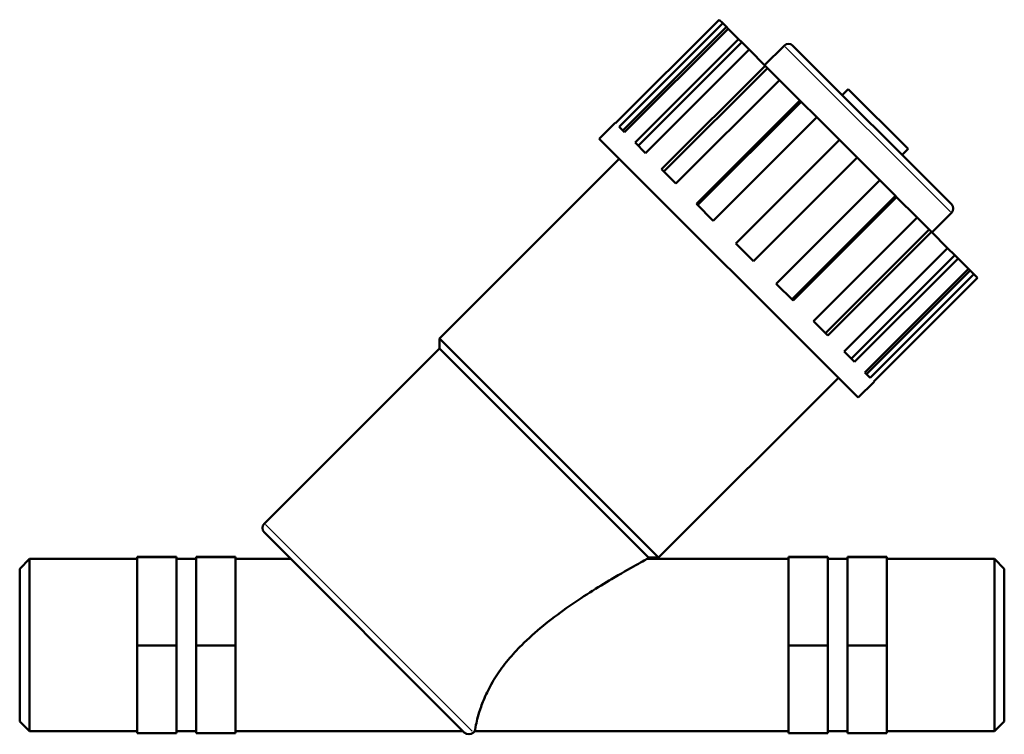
# Model space of a CAD drawing. Header units: millimetres. Extents: x 0 to 900, y 0 to 1066.
# Tile 3 of 7: x 362 to 513, y 264 to 374. Entities that reach past the tile are written whole.
import ezdxf

# ---------------------------------------------------------------- set-up
doc = ezdxf.new("R2010")
doc.units = ezdxf.units.MM
doc.layers.add('Visible (ISO)', color=7, linetype='Continuous', lineweight=50)
doc.layers.add('Visible Narrow (ISO)', color=7, linetype='Continuous', lineweight=35)

msp = doc.modelspace()

# ---------------------------------------------------------------- linework, layer by layer
at = {"layer": 'Visible (ISO)'}
for p, q in [((469.383, 373.997), (453.498, 358.113)), ((454.048, 357.563), (469.933, 373.447)), ((469.933, 373.447), (469.383, 373.997)), ((469.933, 373.447), (470.5, 372.879)), ((470.5, 372.879), (454.616, 356.995)), ((470.772, 372.608), (454.887, 356.724)), ((470.772, 372.608), (470.5, 372.879)), ((472.368, 371.012), (470.772, 372.608)), ((456.483, 355.128), (472.368, 371.012)), ((472.851, 370.529), (456.966, 354.645)), ((472.368, 371.012), (472.851, 370.529)), ((473.964, 369.416), (472.851, 370.529)), ((476.362, 367.018), (479.349, 370.005)), ((480.706, 370.005), (505.008, 345.703)), ((473.964, 369.416), (458.079, 353.532)), ((476.45, 366.93), (473.964, 369.416)), ((460.565, 351.046), (476.45, 366.93)), ((476.801, 366.579), (460.916, 350.695)), ((476.45, 366.93), (476.801, 366.579)), ((478.646, 364.733), (476.801, 366.579)), ((478.646, 364.733), (462.762, 348.849)), ((481.779, 361.601), (478.646, 364.733)), ((488.275, 362.436), (489.192, 363.352)), ((498.356, 354.188), (489.192, 363.352)), ((465.895, 345.716), (481.779, 361.601)), ((481.964, 361.416), (466.079, 345.532)), ((481.779, 361.601), (481.964, 361.416)), ((484.361, 359.018), (481.964, 361.416)), ((451.008, 355.715), (453.452, 358.159)), ((453.452, 358.159), (453.498, 358.113)), ((484.361, 359.018), (468.477, 343.134)), ((487.834, 355.546), (484.361, 359.018)), ((454.048, 357.563), (454.887, 356.724)), ((490.719, 316.004), (451.008, 355.715)), ((456.483, 355.128), (458.079, 353.532)), ((471.95, 339.661), (487.834, 355.546)), ((490.549, 352.83), (487.834, 355.546)), ((497.439, 353.272), (498.356, 354.188)), ((426.496, 325.095), (454.063, 352.661)), ((490.549, 352.83), (474.665, 336.946)), ((494.022, 349.358), (490.549, 352.83)), ((460.565, 351.046), (462.762, 348.849)), ((478.137, 333.474), (494.022, 349.358)), ((496.42, 346.96), (494.022, 349.358)), ((496.42, 346.96), (480.535, 331.076)), ((496.604, 346.776), (480.72, 330.891)), ((496.42, 346.96), (496.604, 346.776)), ((499.737, 343.643), (496.604, 346.776)), ((465.895, 345.716), (468.477, 343.134)), ((502.021, 341.358), (505.008, 344.345)), ((483.852, 327.759), (499.737, 343.643)), ((501.582, 341.797), (499.737, 343.643)), ((501.582, 341.797), (485.698, 325.913)), ((501.933, 341.446), (486.049, 325.562)), ((501.582, 341.797), (501.933, 341.446)), ((504.419, 338.96), (501.933, 341.446)), ((471.95, 339.661), (474.665, 336.946)), ((488.535, 323.076), (504.419, 338.96)), ((505.532, 337.847), (504.419, 338.96)), ((505.532, 337.847), (489.648, 321.963)), ((506.016, 337.364), (490.131, 321.48)), ((505.532, 337.847), (506.016, 337.364)), ((507.612, 335.768), (506.016, 337.364)), ((491.727, 319.884), (507.612, 335.768)), ((507.883, 335.497), (491.998, 319.612)), ((507.883, 335.497), (507.612, 335.768)), ((507.883, 335.497), (508.451, 334.929)), ((508.451, 334.929), (492.566, 319.045)), ((493.116, 318.495), (509.001, 334.379)), ((509.001, 334.379), (508.451, 334.929)), ((478.137, 333.474), (480.72, 330.891)), ((483.852, 327.759), (486.049, 325.562)), ((460.098, 291.493), (426.496, 325.095)), ((426.496, 323.567), (426.496, 325.095)), ((399.637, 296.708), (426.496, 323.567)), ((458.571, 291.493), (426.496, 323.567)), ((488.535, 323.076), (490.131, 321.48)), ((460.098, 291.493), (487.664, 319.059)), ((491.727, 319.884), (492.566, 319.045)), ((490.719, 316.004), (493.163, 318.448)), ((493.116, 318.495), (493.163, 318.448)), ((430.297, 264.634), (399.637, 295.294)), ((380.117, 291.573), (386.157, 291.573)), ((380.117, 291.514), (380.117, 291.573)), ((380.117, 291.514), (386.157, 291.514)), ((380.117, 277.984), (380.117, 291.514)), ((386.157, 291.514), (386.157, 291.573)), ((386.157, 277.984), (386.157, 291.514)), ((389.177, 291.573), (389.177, 291.514)), ((389.177, 291.573), (395.217, 291.573)), ((389.177, 291.514), (389.177, 277.984)), ((389.177, 291.514), (395.217, 291.514)), ((395.217, 291.573), (395.217, 291.514)), ((395.217, 291.514), (395.217, 277.984)), ((458.342, 291.264), (458.571, 291.493)), ((458.571, 291.493), (460.098, 291.493)), ((486.057, 291.573), (480.017, 291.573)), ((480.017, 291.573), (480.017, 291.514)), ((486.057, 291.514), (480.017, 291.514)), ((480.017, 291.514), (480.017, 277.984)), ((486.057, 291.514), (486.057, 291.573)), ((486.057, 277.984), (486.057, 291.514)), ((489.077, 291.573), (489.077, 291.514)), ((495.117, 291.573), (489.077, 291.573)), ((489.077, 291.514), (489.077, 277.984)), ((495.117, 291.514), (489.077, 291.514)), ((495.117, 291.514), (495.117, 291.573)), ((495.117, 277.984), (495.117, 291.514)), ((362.117, 289.754), (363.627, 291.264)), ((363.627, 291.264), (363.627, 264.823)), ((363.627, 291.264), (380.117, 291.264)), ((386.157, 291.264), (389.177, 291.264)), ((395.217, 291.264), (403.667, 291.264)), ((458.342, 291.264), (480.017, 291.264)), ((486.057, 291.264), (489.077, 291.264)), ((495.117, 291.264), (511.607, 291.264)), ((511.607, 264.823), (511.607, 291.264)), ((513.117, 289.754), (511.607, 291.264)), ((362.117, 266.333), (362.117, 289.754)), ((513.117, 289.754), (513.117, 266.333)), ((380.117, 277.984), (386.157, 277.984)), ((380.117, 264.514), (380.117, 277.984)), ((386.157, 264.514), (386.157, 277.984)), ((389.177, 277.984), (389.177, 264.514)), ((389.177, 277.984), (395.217, 277.984)), ((395.217, 277.984), (395.217, 264.514)), ((486.057, 277.984), (480.017, 277.984)), ((480.017, 277.984), (480.017, 264.514)), ((486.057, 264.514), (486.057, 277.984)), ((489.077, 277.984), (489.077, 264.514)), ((495.117, 277.984), (489.077, 277.984)), ((495.117, 264.514), (495.117, 277.984)), ((362.117, 266.333), (363.627, 264.823)), ((513.117, 266.333), (511.607, 264.823)), ((363.627, 264.823), (380.117, 264.823)), ((380.117, 264.514), (386.157, 264.514)), ((386.157, 264.823), (389.177, 264.823)), ((389.177, 264.514), (395.217, 264.514)), ((395.217, 264.823), (430.108, 264.823)), ((431.711, 264.634), (431.901, 264.823)), ((431.901, 264.823), (480.017, 264.823)), ((486.057, 264.514), (480.017, 264.514)), ((486.057, 264.823), (489.077, 264.823)), ((495.117, 264.514), (489.077, 264.514)), ((495.117, 264.823), (511.607, 264.823))]:
    msp.add_line(p, q, dxfattribs=at)
for centre, radius, start, end in [((480.028, 369.326), 0.96, 45, 135), ((504.329, 345.024), 0.96, 315, 45), ((400.344, 296.001), 1, 135, 225), ((431.004, 265.341), 1, 225, 315)]:
    msp.add_arc(centre, radius, start, end, dxfattribs=at)
msp.add_open_spline([(458.342, 291.264), (458.342, 291.264), (458.172, 291.171), (457.573, 290.841), (457.144, 290.604), (455.603, 289.74), (454.232, 288.956), (450.804, 286.917), (448.36, 285.394), (443.519, 281.97), (441.127, 280.062), (438.399, 277.334), (437.689, 276.565), (436.358, 274.954), (435.738, 274.112), (434.651, 272.427), (434.182, 271.582), (433.409, 269.976), (433.104, 269.215), (432.477, 267.433), (432.234, 266.452), (431.951, 265.147), (431.901, 264.823), (431.901, 264.823)], degree=3, knots=[2.8009788, 2.8009788, 2.8009788, 2.8009788, 3.0731595, 3.0731595, 3.3453402, 3.3453402, 3.8897017, 3.8897017, 4.7458296, 4.7458296, 5.6019575, 5.6019575, 5.9029516, 5.9029516, 6.2039456, 6.2039456, 6.5049397, 6.5049397, 6.8059337, 6.8059337, 7.2971726, 7.2971726, 7.7884116, 7.7884116, 7.7884116, 7.7884116], dxfattribs=at)
at = {"layer": 'Visible Narrow (ISO)'}
for p, q in [((504.85, 344.503), (479.507, 369.847)), ((399.835, 296.511), (431.514, 264.831))]:
    msp.add_line(p, q, dxfattribs=at)

doc.saveas('drawing.dxf')
